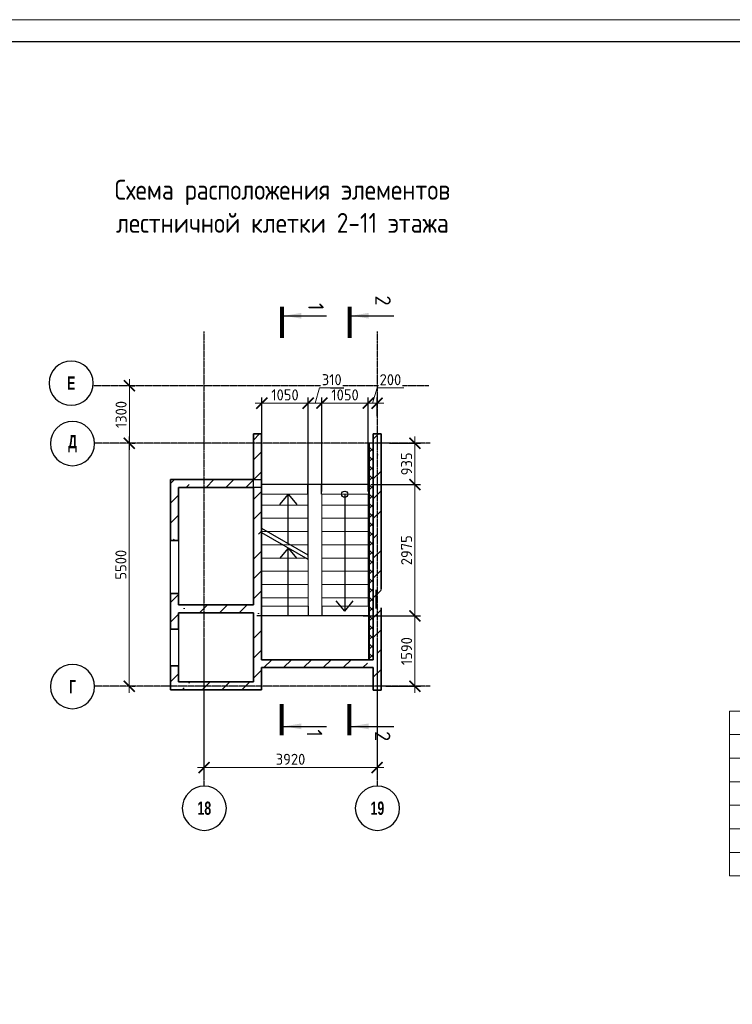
# Model space of a CAD drawing. Header units: millimetres. Extents: x 259029 to 2494469, y -731578 to -57567.
# Tile 78 of 252: x 332476 to 348615, y -502390 to -480100. Entities that reach past the tile are written whole.
import ezdxf
from ezdxf.enums import TextEntityAlignment as Align

# ---------------------------------------------------------------- set-up
doc = ezdxf.new("R2010")
doc.units = ezdxf.units.MM
doc.linetypes.add('______5', pattern=[1100, 800, -100, 100, -100])
doc.linetypes.add('Б-1.1 оси$0$Б-1.1 Оси$0$GOST2.303 5', pattern=[24, 20, -1.5, 1, -1.5])
doc.layers.get('Defpoints').update_dxf_attribs({"color": 140})
for name, color, linetype, lineweight in [('A_021_ПЕРЕГОРОДКА', 7, 'Continuous', 25), ('RAZMER', 100, 'Continuous', 15), ('Standard', 7, 'Continuous', 25), ('АС-Таблицы', 7, 'Continuous', 20), ('Общий01', 7, 'Continuous', 13), ('ОСИ', 151, 'Б-1.1 оси$0$Б-1.1 Оси$0$GOST2.303 5', 9), ('РАЗРЕЗЫ', 10, 'Continuous', 60), ('Символы 0.20', 1, 'Continuous', 20), ('Символы 0.20 @ 100', 1, 'Continuous', 20), ('Стена_ бетон несущ.', 253, 'Continuous', 70), ('Текст', 41, 'Continuous', 30), ('ТОНКИЕ', 7, 'Continuous', 9)]:
    doc.layers.add(name, color=color, linetype=linetype, lineweight=lineweight)
doc.layers.add('ТОЛСТЫЕ_ОСНОВНЫЕ', color=6, linetype='Continuous')
doc.styles.add('Century Gothic', font='GOTHIC.TTF')
doc.styles.add('ГОСТ', font='GOST_Common.ttf')
doc.dimstyles.new('ГОСТ', dxfattribs={"dimscale": 0, "dimtxt": 2.5, "dimasz": 2.5, "dimexe": 1.25, "dimexo": 0.625, "dimtad": 1, "dimdec": 0, "dimtxsty": 'ГОСТ', "dimblk": 'ARCHTICK', "dimcen": 2.5, "dimdle": 1.5, "dimclrd": 256, "dimclre": 256, "dimclrt": 256, "dimadec": 0, "dimazin": 0, "dimtfac": 1, "dimtdec": 0, "dimtmove": 1, "dimatfit": 3, "dimfxl": 2, "dimtfill": 1, "dimlwd": 0, "dimarcsym": 0})
pattern_1 = [(45, (-331481.54, -69561.2), (-449.0128, 449.0128), []), (45, (-331032.5, -69561.2), (-449.0128, 449.0128), [793.75, -158.75, 0, -158.75])]

# ---------------------------------------------------------------- blocks, each defined once
blk = doc.blocks.new('*U28')
at = {"layer": 'ТОЛСТЫЕ_ОСНОВНЫЕ', "color": 6}
blk.add_lwpolyline([(20, 5), (886, 5), (886, 415), (20, 415)], close=True, dxfattribs=at)
at = {"layer": 'ТОНКИЕ'}
blk.add_lwpolyline([(0, 0), (891, 0), (891, 420), (0, 420)], close=True, dxfattribs=at)
blk = doc.blocks.new('NSY101')
at = {"color": 0, "linetype": 'ByBlock', "lineweight": -2}
blk.add_circle((0, 0), 50, dxfattribs=at)
blk = doc.blocks.new('_ArchTick')
at = {"color": 0, "linetype": 'ByBlock', "const_width": 0.15}
blk.add_lwpolyline([(-0.5, -0.5), (0.5, 0.5)], dxfattribs=at)
blk = doc.blocks.new('*D108')
at = {"layer": 'Defpoints', "color": 0, "lineweight": -2, "transparency": 16777216}
for p in [(336650, -494031), (340570, -494031), (336650, -497031)]:
    blk.add_point(p, dxfattribs=at)
at = {"layer": 'RAZMER', "lineweight": -2, "transparency": 16777216}
for p, q in [((336650, -494093), (336650, -497156)), ((340570, -494093), (340570, -497156))]:
    blk.add_line(p, q, dxfattribs=at)
at = {"layer": 'RAZMER', "lineweight": 0, "transparency": 16777216}
blk.add_line((340720, -497031), (336500, -497031), dxfattribs=at)
at = {"layer": 'RAZMER', "lineweight": 0, "transparency": 16777216, "xscale": 250, "yscale": 250, "zscale": 250, "rotation": 180}
blk.add_blockref('_ArchTick', (336650, -497031), dxfattribs=at)
at = {"layer": 'RAZMER', "lineweight": 0, "transparency": 16777216, "xscale": 250, "yscale": 250, "zscale": 250}
blk.add_blockref('_ArchTick', (340570, -497031), dxfattribs=at)
at = {"layer": 'RAZMER', "transparency": 16777216, "insert": (338610, -496843), "char_height": 250, "width": 583.33, "attachment_point": 5, "style": 'ГОСТ', "bg_fill": 3, "box_fill_scale": 1.1, "bg_fill_color": 256, "bg_fill_true_color": 13158600, "bg_fill_transparency": 0}
blk.add_mtext('3920', dxfattribs=at)
blk = doc.blocks.new('*D119')
at = {"layer": 'Defpoints', "color": 0, "lineweight": -2, "transparency": 16777216}
for p in [(334957, -489688), (334957, -489688), (334957, -495188)]:
    blk.add_point(p, dxfattribs=at)
at = {"layer": 'RAZMER', "lineweight": 0, "transparency": 16777216}
blk.add_line((334957, -495338), (334957, -489538), dxfattribs=at)
at = {"layer": 'RAZMER', "lineweight": -2, "transparency": 16777216}
for p, q in [((335019, -489688), (335082, -489688)), ((335019, -495188), (335082, -495188))]:
    blk.add_line(p, q, dxfattribs=at)
at = {"layer": 'RAZMER', "lineweight": 0, "transparency": 16777216, "xscale": 250, "yscale": 250, "zscale": 250}
for p, rotation in [((334957, -489688), 90), ((334957, -495188), 270)]:
    blk.add_blockref('_ArchTick', p, dxfattribs=dict(at, rotation=rotation))
at = {"layer": 'RAZMER', "transparency": 16777216, "insert": (334769, -492438), "char_height": 250, "width": 458, "attachment_point": 5, "rotation": 90, "style": 'ГОСТ', "bg_fill": 3, "box_fill_scale": 1.1, "bg_fill_color": 256, "bg_fill_true_color": 13158600, "bg_fill_transparency": 0}
blk.add_mtext('5500', dxfattribs=at)
blk = doc.blocks.new('*D120')
at = {"layer": 'Defpoints', "color": 0, "lineweight": -2, "transparency": 16777216}
for p in [(334960, -488388), (334960, -488388), (334957, -489688)]:
    blk.add_point(p, dxfattribs=at)
at = {"layer": 'RAZMER', "lineweight": 0, "transparency": 16777216}
blk.add_line((334960, -489838), (334960, -488238), dxfattribs=at)
at = {"layer": 'RAZMER', "lineweight": -2, "transparency": 16777216}
for p, q in [((335023, -488388), (335085, -488388)), ((335019, -489688), (335085, -489688))]:
    blk.add_line(p, q, dxfattribs=at)
at = {"layer": 'RAZMER', "lineweight": 0, "transparency": 16777216, "xscale": 250, "yscale": 250, "zscale": 250}
for p, rotation in [((334960, -488388), 90), ((334960, -489688), 270)]:
    blk.add_blockref('_ArchTick', p, dxfattribs=dict(at, rotation=rotation))
at = {"layer": 'RAZMER', "transparency": 16777216, "insert": (334773, -489038), "char_height": 250, "width": 458, "attachment_point": 5, "rotation": 90, "style": 'ГОСТ', "bg_fill": 3, "box_fill_scale": 1.1, "bg_fill_color": 256, "bg_fill_true_color": 13158600, "bg_fill_transparency": 0}
blk.add_mtext('1300', dxfattribs=at)
blk = doc.blocks.new('*U30')
at = {"layer": 'Символы 0.20', "linetype": 'Continuous', "lineweight": 25}
for p, q in [((-5, 0.35), (-5, 10.05)), ((87.95, 0.35), (87.95, 10.05))]:
    blk.add_line(p, q, dxfattribs=at)
at = {"layer": 'Символы 0.20', "linetype": 'Continuous', "lineweight": 80}
for p, q in [((-7, 0), (0, 0)), ((89.95, 0), (82.95, 0))]:
    blk.add_line(p, q, dxfattribs=at)
at = {"layer": 'Символы 0.20', "linetype": 'Continuous', "lineweight": 25}
for points in [[(-5, 0.46), (-4.35, 4.36), (-5.65, 4.36)], [(87.95, 0.46), (87.29, 4.39), (88.61, 4.39)]]:
    blk.add_solid(points, dxfattribs=at)
at = {"layer": 'Символы 0.20', "style": 'ГОСТ'}
blk.add_attdef('1', text='', height=3.5, dxfattribs=at).set_placement((-6, 7.7), align=Align.MIDDLE_CENTER)
blk.add_attdef('2', text='', height=3.5, dxfattribs=at).set_placement((90.33, 7.38), align=Align.MIDDLE_RIGHT)
blk = doc.blocks.new('*U31')
at = {"layer": 'Символы 0.20', "linetype": 'Continuous', "lineweight": 25}
for p, q in [((-5, 0.35), (-5, 10.05)), ((87.95, 0.35), (87.95, 10.05))]:
    blk.add_line(p, q, dxfattribs=at)
at = {"layer": 'Символы 0.20', "linetype": 'Continuous', "lineweight": 80}
for p, q in [((-7, 0), (0, 0)), ((89.95, 0), (82.95, 0))]:
    blk.add_line(p, q, dxfattribs=at)
at = {"layer": 'Символы 0.20', "linetype": 'Continuous', "lineweight": 25}
for points in [[(-5, 0.46), (-4.35, 4.36), (-5.65, 4.36)], [(87.95, 0.46), (87.29, 4.39), (88.61, 4.39)]]:
    blk.add_solid(points, dxfattribs=at)
at = {"layer": 'Символы 0.20', "style": 'ГОСТ'}
blk.add_attdef('1', text='', height=3.5, dxfattribs=at).set_placement((-8.45, 7.61), align=Align.MIDDLE_CENTER)
blk.add_attdef('2', text='', height=3.5, dxfattribs=at).set_placement((91.31, 7.53), align=Align.MIDDLE_RIGHT)
blk = doc.blocks.new('*T780')
at = {"layer": 'Defpoints', "color": 8, "linetype": 'ByBlock', "lineweight": 0, "transparency": 16777216}
for p, q in [((0, 0), (1734, 0)), ((0, 0), (0, -3733)), ((561, 0), (561, -3733)), ((1734, 0), (1734, -3733)), ((0, -533), (1734, -533)), ((0, -1067), (1734, -1067)), ((0, -1600), (1734, -1600)), ((0, -2133), (1734, -2133)), ((0, -2667), (1734, -2667)), ((0, -3200), (1734, -3200)), ((0, -3733), (1734, -3733))]:
    blk.add_line(p, q, dxfattribs=at)
at = {"layer": 'АС-Таблицы', "color": 0, "transparency": 16777216, "char_height": 250, "style": 'ГОСТ'}
for s, insert, width, attachment_point in [('+', (461, -100), 361.22, 3), ('31.350', (561, -267), 1173.09, 4), ('28.050', (561, -800), 1173.09, 4), ('+', (461, -633), 361.22, 3), ('+', (461, -1167), 361.22, 3), ('24.750', (561, -1333), 1173.09, 4), ('+', (461, -1700), 361.22, 3), ('21.450', (561, -1867), 1173.09, 4), ('+', (461, -2233), 361.22, 3), ('18.150', (561, -2400), 1173.09, 4), ('+', (461, -2767), 361.22, 3), ('14.850', (561, -2933), 1173.09, 4), ('+', (461, -3300), 361.22, 3), ('11,550', (561, -3467), 1173.09, 4)]:
    blk.add_mtext(s, dxfattribs=dict(at, insert=insert, width=width, attachment_point=attachment_point))
blk = doc.blocks.new('лм')
at = {"layer": 'RAZMER', "color": 0}
for p, q in [((644816, -427025), (644816, -425975)), ((645116, -427025), (645116, -425975)), ((645416, -427025), (645416, -425975)), ((645716, -427025), (645716, -425975)), ((646016, -427025), (646016, -425975)), ((646316, -427025), (646316, -425975)), ((646616, -427025), (646616, -425975)), ((646916, -427025), (646916, -425975))]:
    blk.add_line(p, q, dxfattribs=at)
blk.add_lwpolyline([(644571, -425975), (647107, -425975), (647107, -427025), (644571, -427025)], close=True, dxfattribs=at)
blk = doc.blocks.new('*D847')
at = {"layer": 'Defpoints', "color": 0, "lineweight": -2, "transparency": 16777216}
for p in [(339320, -488781), (339320, -490842), (340370, -490842)]:
    blk.add_point(p, dxfattribs=at)
at = {"layer": 'РАЗРЕЗЫ', "lineweight": 0, "transparency": 16777216}
blk.add_line((340520, -488781), (339170, -488781), dxfattribs=at)
at = {"layer": 'РАЗРЕЗЫ', "lineweight": -2, "transparency": 16777216}
for p, q in [((339320, -490779), (339320, -488656)), ((340370, -490779), (340370, -488656))]:
    blk.add_line(p, q, dxfattribs=at)
at = {"layer": 'РАЗРЕЗЫ', "lineweight": 0, "transparency": 16777216, "xscale": 250, "yscale": 250, "zscale": 250, "rotation": 180}
blk.add_blockref('_ArchTick', (339320, -488781), dxfattribs=at)
at = {"layer": 'РАЗРЕЗЫ', "lineweight": 0, "transparency": 16777216, "xscale": 250, "yscale": 250, "zscale": 250}
blk.add_blockref('_ArchTick', (340370, -488781), dxfattribs=at)
at = {"layer": 'РАЗРЕЗЫ', "lineweight": -2, "transparency": 16777216, "insert": (339845, -488594), "char_height": 250, "attachment_point": 5, "style": 'ГОСТ', "bg_fill": 3, "box_fill_scale": 1.1, "bg_fill_color": 256, "bg_fill_true_color": 13158600, "bg_fill_transparency": 0}
blk.add_mtext('1050', dxfattribs=at)
blk = doc.blocks.new('*D848')
at = {"layer": 'Defpoints', "color": 0, "lineweight": -2, "transparency": 16777216}
for p in [(339010, -488781), (339320, -490842), (339010, -492321)]:
    blk.add_point(p, dxfattribs=at)
at = {"layer": 'РАЗРЕЗЫ', "lineweight": 0, "transparency": 16777216}
for p, q in [((339165, -488781), (339268, -488437)), ((339268, -488437), (339818, -488437)), ((339470, -488781), (338860, -488781))]:
    blk.add_line(p, q, dxfattribs=at)
at = {"layer": 'РАЗРЕЗЫ', "lineweight": -2, "transparency": 16777216}
for p, q in [((339010, -492259), (339010, -488656)), ((339320, -490779), (339320, -488656))]:
    blk.add_line(p, q, dxfattribs=at)
at = {"layer": 'РАЗРЕЗЫ', "lineweight": 0, "transparency": 16777216, "xscale": 250, "yscale": 250, "zscale": 250, "rotation": 180}
blk.add_blockref('_ArchTick', (339010, -488781), dxfattribs=at)
at = {"layer": 'РАЗРЕЗЫ', "lineweight": 0, "transparency": 16777216, "xscale": 250, "yscale": 250, "zscale": 250}
blk.add_blockref('_ArchTick', (339320, -488781), dxfattribs=at)
at = {"layer": 'РАЗРЕЗЫ', "lineweight": -2, "transparency": 16777216, "insert": (339543, -488250), "char_height": 250, "attachment_point": 5, "style": 'ГОСТ', "bg_fill": 3, "box_fill_scale": 1.1, "bg_fill_color": 256, "bg_fill_true_color": 13158600, "bg_fill_transparency": 0}
blk.add_mtext('310', dxfattribs=at)
blk = doc.blocks.new('*D849')
at = {"layer": 'Defpoints', "color": 0, "lineweight": -2, "transparency": 16777216}
for p in [(337960, -488781), (337960, -491714), (339010, -492321)]:
    blk.add_point(p, dxfattribs=at)
at = {"layer": 'РАЗРЕЗЫ', "lineweight": 0, "transparency": 16777216}
blk.add_line((339160, -488781), (337810, -488781), dxfattribs=at)
at = {"layer": 'РАЗРЕЗЫ', "lineweight": -2, "transparency": 16777216}
for p, q in [((337960, -491651), (337960, -488656)), ((339010, -492259), (339010, -488656))]:
    blk.add_line(p, q, dxfattribs=at)
at = {"layer": 'РАЗРЕЗЫ', "lineweight": 0, "transparency": 16777216, "xscale": 250, "yscale": 250, "zscale": 250, "rotation": 180}
blk.add_blockref('_ArchTick', (337960, -488781), dxfattribs=at)
at = {"layer": 'РАЗРЕЗЫ', "lineweight": 0, "transparency": 16777216, "xscale": 250, "yscale": 250, "zscale": 250}
blk.add_blockref('_ArchTick', (339010, -488781), dxfattribs=at)
at = {"layer": 'РАЗРЕЗЫ', "lineweight": -2, "transparency": 16777216, "insert": (338485, -488594), "char_height": 250, "attachment_point": 5, "style": 'ГОСТ', "bg_fill": 3, "box_fill_scale": 1.1, "bg_fill_color": 256, "bg_fill_true_color": 13158600, "bg_fill_transparency": 0}
blk.add_mtext('1050', dxfattribs=at)
blk = doc.blocks.new('*D851')
at = {"layer": 'Defpoints', "color": 0, "lineweight": -2, "transparency": 16777216}
for p in [(340785, -489688), (340369, -490623), (341426, -490623)]:
    blk.add_point(p, dxfattribs=at)
at = {"layer": 'РАЗРЕЗЫ', "lineweight": -2, "transparency": 16777216}
for p, q in [((340848, -489688), (341551, -489688)), ((340431, -490623), (341551, -490623))]:
    blk.add_line(p, q, dxfattribs=at)
at = {"layer": 'РАЗРЕЗЫ', "lineweight": 0, "transparency": 16777216}
blk.add_line((341426, -489538), (341426, -490773), dxfattribs=at)
at = {"layer": 'РАЗРЕЗЫ', "lineweight": 0, "transparency": 16777216, "xscale": 250, "yscale": 250, "zscale": 250}
for p, rotation in [((341426, -489688), 90), ((341426, -490623), 270)]:
    blk.add_blockref('_ArchTick', p, dxfattribs=dict(at, rotation=rotation))
at = {"layer": 'РАЗРЕЗЫ', "lineweight": -2, "transparency": 16777216, "insert": (341239, -490155), "char_height": 250, "attachment_point": 5, "rotation": 90, "style": 'ГОСТ', "bg_fill": 3, "box_fill_scale": 1.1, "bg_fill_color": 256, "bg_fill_true_color": 13158600, "bg_fill_transparency": 0}
blk.add_mtext('935', dxfattribs=at)
blk = doc.blocks.new('*D852')
at = {"layer": 'Defpoints', "color": 0, "lineweight": -2, "transparency": 16777216}
for p in [(340369, -490623), (340195, -493598), (341426, -493598)]:
    blk.add_point(p, dxfattribs=at)
at = {"layer": 'РАЗРЕЗЫ', "lineweight": 0, "transparency": 16777216}
blk.add_line((341426, -490473), (341426, -493748), dxfattribs=at)
at = {"layer": 'РАЗРЕЗЫ', "lineweight": -2, "transparency": 16777216}
for p, q in [((340431, -490623), (341551, -490623)), ((340257, -493598), (341551, -493598))]:
    blk.add_line(p, q, dxfattribs=at)
at = {"layer": 'РАЗРЕЗЫ', "lineweight": 0, "transparency": 16777216, "xscale": 250, "yscale": 250, "zscale": 250}
for p, rotation in [((341426, -490623), 90), ((341426, -493598), 270)]:
    blk.add_blockref('_ArchTick', p, dxfattribs=dict(at, rotation=rotation))
at = {"layer": 'РАЗРЕЗЫ', "lineweight": -2, "transparency": 16777216, "insert": (341239, -492110), "char_height": 250, "attachment_point": 5, "rotation": 90, "style": 'ГОСТ', "bg_fill": 3, "box_fill_scale": 1.1, "bg_fill_color": 256, "bg_fill_true_color": 13158600, "bg_fill_transparency": 0}
blk.add_mtext('2975', dxfattribs=at)
blk = doc.blocks.new('*D853')
at = {"layer": 'Defpoints', "color": 0, "lineweight": -2, "transparency": 16777216}
for p in [(340195, -493598), (340703, -495188), (341426, -495188)]:
    blk.add_point(p, dxfattribs=at)
at = {"layer": 'РАЗРЕЗЫ', "lineweight": 0, "transparency": 16777216}
blk.add_line((341426, -493448), (341426, -495338), dxfattribs=at)
at = {"layer": 'РАЗРЕЗЫ', "lineweight": -2, "transparency": 16777216}
for p, q in [((340257, -493598), (341551, -493598)), ((340766, -495188), (341551, -495188))]:
    blk.add_line(p, q, dxfattribs=at)
at = {"layer": 'РАЗРЕЗЫ', "lineweight": 0, "transparency": 16777216, "xscale": 250, "yscale": 250, "zscale": 250}
for p, rotation in [((341426, -493598), 90), ((341426, -495188), 270)]:
    blk.add_blockref('_ArchTick', p, dxfattribs=dict(at, rotation=rotation))
at = {"layer": 'РАЗРЕЗЫ', "lineweight": -2, "transparency": 16777216, "insert": (341239, -494393), "char_height": 250, "attachment_point": 5, "rotation": 90, "style": 'ГОСТ', "bg_fill": 3, "box_fill_scale": 1.1, "bg_fill_color": 256, "bg_fill_true_color": 13158600, "bg_fill_transparency": 0}
blk.add_mtext('1590', dxfattribs=at)
blk = doc.blocks.new('*D854')
at = {"layer": 'Defpoints', "color": 0, "lineweight": -2, "transparency": 16777216}
for p in [(340570, -488781), (340570, -489135), (340370, -490842)]:
    blk.add_point(p, dxfattribs=at)
at = {"layer": 'РАЗРЕЗЫ', "lineweight": 0, "transparency": 16777216}
for p, q in [((340470, -488781), (340573, -488437)), ((340573, -488437), (341173, -488437)), ((340220, -488781), (340720, -488781))]:
    blk.add_line(p, q, dxfattribs=at)
at = {"layer": 'РАЗРЕЗЫ', "lineweight": -2, "transparency": 16777216}
for p, q in [((340370, -490779), (340370, -488656)), ((340570, -489073), (340570, -488656))]:
    blk.add_line(p, q, dxfattribs=at)
at = {"layer": 'РАЗРЕЗЫ', "lineweight": 0, "transparency": 16777216, "xscale": 250, "yscale": 250, "zscale": 250, "rotation": 180}
blk.add_blockref('_ArchTick', (340370, -488781), dxfattribs=at)
at = {"layer": 'РАЗРЕЗЫ', "lineweight": 0, "transparency": 16777216, "xscale": 250, "yscale": 250, "zscale": 250}
blk.add_blockref('_ArchTick', (340570, -488781), dxfattribs=at)
at = {"layer": 'РАЗРЕЗЫ', "lineweight": -2, "transparency": 16777216, "insert": (340873, -488250), "char_height": 250, "attachment_point": 5, "style": 'ГОСТ', "bg_fill": 3, "box_fill_scale": 1.1, "bg_fill_color": 256, "bg_fill_true_color": 13158600, "bg_fill_transparency": 0}
blk.add_mtext('200', dxfattribs=at)

msp = doc.modelspace()

# ---------------------------------------------------------------- hatches: boundary and pattern name
at = {"layer": 'Общий01', "linetype": 'Continuous', "lineweight": 13}
h = msp.add_hatch(dxfattribs=at)
h.set_pattern_fill('__________6', scale=100, style=0, pattern_type=2)
h.set_pattern_definition([(45, (166606.77, -512214.83), (-106.06602, 106.06602), []), (135, (166606.77, -512214.83), (-106.06602, -106.06602), [])])
h.paths.add_polyline_path([(340399.8, -489678), (340399.8, -494588), (340479.8, -494588), (340479.8, -489678)], flags=0)
at = {"layer": 'Стена_ бетон несущ.', "linetype": 'Continuous', "lineweight": 0}
h = msp.add_hatch(dxfattribs=at)
h.set_pattern_fill('ANSI35', scale=100, style=0)
h.set_pattern_definition(pattern_1)
h.paths.add_polyline_path([(337769.8, -495268), (337769.8, -489478), (337949.8, -489478), (337949.8, -495268)])
h = msp.add_hatch(dxfattribs=at)
h.set_pattern_fill('ANSI35', scale=100, style=0)
h.set_pattern_definition(pattern_1)
h.paths.add_polyline_path([(340479.8, -495278), (340479.8, -489478), (340659.8, -489478), (340659.8, -492998), (340659.6, -492998), (340659.6, -493078), (340659.8, -493078), (340659.8, -495278)])
h = msp.add_hatch(dxfattribs=at)
h.set_pattern_fill('ANSI35', scale=100, style=0)
h.set_pattern_definition(pattern_1)
h.paths.add_polyline_path([(337769.8, -490688), (335889.8, -490688), (335889.8, -490508), (337769.8, -490508)])
h = msp.add_hatch(dxfattribs=at)
h.set_pattern_fill('ANSI35', scale=100, style=0)
h.set_pattern_definition(pattern_1)
h.paths.add_polyline_path([(336069.8, -490688), (336069.8, -491888), (335889.8, -491888), (335889.8, -490688)])
h = msp.add_hatch(dxfattribs=at)
h.set_pattern_fill('ANSI35', scale=100, style=0)
h.set_pattern_definition(pattern_1)
h.paths.add_polyline_path([(335889.8, -493898), (335889.8, -493088), (336069.8, -493088), (336069.8, -493898)])
h = msp.add_hatch(dxfattribs=at)
h.set_pattern_fill('ANSI35', scale=100, style=0)
h.set_pattern_definition(pattern_1)
h.paths.add_polyline_path([(337769.8, -493528), (336069.8, -493528), (336069.8, -493348), (337769.8, -493348)])
h = msp.add_hatch(dxfattribs=at)
h.set_pattern_fill('ANSI35', scale=100, style=0)
h.set_pattern_definition(pattern_1)
h.paths.add_polyline_path([(340479.8, -494768), (337949.8, -494768), (337949.8, -494588), (340479.8, -494588)])
h = msp.add_hatch(dxfattribs=at)
h.set_pattern_fill('ANSI35', scale=100, style=0)
h.set_pattern_definition(pattern_1)
h.paths.add_polyline_path([(336069.8, -494728), (336069.8, -495268), (335889.8, -495268), (335889.8, -494728)])
h = msp.add_hatch(dxfattribs=at)
h.set_pattern_fill('ANSI35', scale=100, style=0)
h.set_pattern_definition(pattern_1)
h.paths.add_polyline_path([(337769.8, -495268), (336069.8, -495268), (336069.8, -495088), (337769.8, -495088)])

# ---------------------------------------------------------------- linework, layer by layer
at = {"layer": 'A_021_ПЕРЕГОРОДКА', "color": 7, "linetype": 'Continuous', "lineweight": 25}
for p, q in [((335889.8, -493088), (335889.8, -491888)), ((336069.8, -491888), (336069.8, -493088)), ((335889.8, -494728), (335889.8, -493898)), ((336069.8, -493898), (336069.8, -494728))]:
    msp.add_line(p, q, dxfattribs=at)
at = {"layer": 'RAZMER', "color": 0}
msp.add_line((340379.8, -489678), (340479.8, -489678), dxfattribs=at)
at = {"layer": 'Standard', "color": 7, "linetype": 'Continuous', "lineweight": 25}
for p, q in [((337769.8, -490688), (337769.8, -490508)), ((337769.8, -490508), (337949.8, -490508)), ((337949.8, -490688), (337769.8, -490688)), ((340550, -493088), (340550, -493008)), ((340550, -493008), (340550.2, -493008)), ((340550.2, -493008), (340550.2, -493088)), ((340550.2, -493088), (340550, -493088)), ((340479.8, -495278), (340659.8, -495278))]:
    msp.add_line(p, q, dxfattribs=at)
at = {"layer": 'Общий01', "color": 7, "linetype": 'Continuous', "lineweight": 25}
for p, q in [((340379.8, -494588), (340379.8, -489678)), ((340399.8, -494588), (340399.8, -489678)), ((338560, -490841.5), (338364, -491075.1)), ((338560, -491961.5), (338560, -490841.5)), ((338560, -490841.5), (338756, -491075.1)), ((339836.2, -490841.5), (339836.2, -493492.7)), ((339010, -492221.3), (337960, -491615.1)), ((339010, -492321.3), (337960, -491715.1)), ((338560, -492061.5), (338364, -492295.1)), ((338560, -493598), (338560, -492061.5)), ((338560, -492061.5), (338756, -492295.1)), ((339836.2, -493492.7), (339640.2, -493259)), ((339836.2, -493492.7), (340032.2, -493259))]:
    msp.add_line(p, q, dxfattribs=at)
msp.add_circle((339836.2, -490841.5), 70, dxfattribs=at)
at = {"layer": 'ОСИ', "color": 16, "linetype": '______5', "lineweight": 25, "ltscale": 0.05}
for p, q in [((336649.8, -487156.3), (336649.8, -497453.7)), ((340569.8, -487156.3), (340569.8, -497453.7)), ((341770, -489688), (334172.8, -489688))]:
    msp.add_line(p, q, dxfattribs=at)
at = {"layer": 'РАЗРЕЗЫ', "color": 2, "lineweight": -2}
for p, q in [((339010, -493377.8), (339010, -493598)), ((339319.6, -493377.8), (339319.6, -493598))]:
    msp.add_line(p, q, dxfattribs=at)
at = {"layer": 'Стена_ бетон несущ.', "color": 7, "linetype": 'Continuous', "lineweight": 35}
for p, q in [((337769.8, -490508), (337769.8, -489478)), ((337769.8, -489478), (337949.8, -489478)), ((337949.8, -489478), (337949.8, -489678)), ((340479.8, -494588), (340479.8, -489478)), ((340479.8, -489478), (340659.8, -489478)), ((340659.8, -489478), (340659.8, -492998)), ((337949.8, -489678), (337949.8, -494588)), ((335889.8, -490688), (335889.8, -490508)), ((335889.8, -490508), (337769.8, -490508)), ((335889.8, -491178), (335889.8, -490688)), ((337769.8, -490688), (336069.8, -490688)), ((336069.8, -490688), (336069.8, -491888)), ((337769.8, -493348), (337769.8, -490688)), ((335889.8, -491888), (335889.8, -491178)), ((335889.8, -491888), (336069.8, -491888)), ((336069.8, -493088), (335889.8, -493088)), ((335889.8, -493898), (335889.8, -493088)), ((336069.8, -493088), (336069.8, -493348)), ((340550.2, -493088), (340550.2, -493428)), ((336069.8, -493348), (337769.8, -493348)), ((340659.8, -493418), (340659.8, -495278)), ((337769.8, -493528), (336069.8, -493528)), ((336069.8, -493528), (336069.8, -493898)), ((337769.8, -495088), (337769.8, -493528)), ((335889.8, -493898), (336069.8, -493898)), ((337949.8, -494588), (340479.8, -494588)), ((336069.8, -494728), (335889.8, -494728)), ((335889.8, -495268), (335889.8, -494728)), ((336069.8, -494728), (336069.8, -495088)), ((340279.8, -494768), (337949.8, -494768)), ((337949.8, -494768), (337949.8, -495268)), ((340159.8, -494768), (338959.8, -494768)), ((340479.8, -494768), (340279.8, -494768)), ((340479.8, -495278), (340479.8, -494768)), ((336069.8, -495268), (335889.8, -495268)), ((336069.8, -495088), (337769.8, -495088)), ((337769.8, -495268), (336069.8, -495268)), ((337949.8, -495268), (337769.8, -495268)), ((340659.8, -495278), (340479.8, -495278))]:
    msp.add_line(p, q, dxfattribs=at)
at = {"layer": 'Стена_ бетон несущ.', "color": 9, "linetype": 'Continuous', "lineweight": 25}
for p, q in [((337769.8, -489478), (337769.8, -489678)), ((340479.8, -489478), (340479.8, -489678)), ((340659.8, -489678), (340659.8, -489478))]:
    msp.add_line(p, q, dxfattribs=at)

# ---------------------------------------------------------------- block references
at = {"xscale": 100, "yscale": 100, "zscale": 100}
msp.add_blockref('*U28', (316337.4, -522100), dxfattribs=at)
msp.add_blockref('*T780', (348551.9, -495750.9, 0))
at = {"layer": 'RAZMER', "color": 0, "rotation": 270}
msp.add_blockref('лм', (766345, 153729.3), dxfattribs=at)
at = {"layer": 'ОСИ', "color": 16, "linetype": 'Continuous', "lineweight": 25, "xscale": -10, "yscale": 10, "zscale": 10}
for p in [(333641.7, -488327), (333672.9, -489697), (333672.9, -495197), (336657.6, -497952.3), (340577.6, -497952.3)]:
    msp.add_blockref('NSY101', p, dxfattribs=at)

# ---------------------------------------------------------------- texts
at = {"layer": 'ОСИ', "color": 16, "linetype": 'Continuous', "lineweight": 25, "char_height": 300, "attachment_point": 5, "style": 'Century Gothic'}
for s, insert, width in [('{\\fCentury Gothic|i0|b1;\\H300.000000;\\W0.700000;\\C16;Е}\\P', (333641.7, -488327), 320), ('{\\fCentury Gothic|i0|b1;\\H300.000000;\\W0.700000;\\C16;Д}\\P', (333672.9, -489697), 425), ('{\\fCentury Gothic|i0|b1;\\H300.000000;\\W0.700000;\\C16;Г}\\P', (333672.9, -495197), 300), ('{\\fCentury Gothic|b1|i0|c204|p34;\\W0.7;18}', (336657.6, -497952.3), 575), ('{\\fCentury Gothic|b1|i0|c204|p34;\\W0.7;19}', (340577.6, -497952.3), 575)]:
    msp.add_mtext(s, dxfattribs=dict(at, insert=insert, width=width))
at = {"layer": 'Текст', "ltscale": 6, "insert": (338426.5, -483724.5), "char_height": 450, "width": 9466.585, "attachment_point": 2, "style": 'ГОСТ'}
msp.add_mtext('{\\W0.9;Схема расположения элементов лестничной клетки 2-11 этажа}', dxfattribs=at)

# ---------------------------------------------------------------- next in the draw order: dimensions: what is measured, and where the dimension line sits
at = {"layer": 'RAZMER', "color": 0}
dim = msp.add_linear_dim(base=(336649.8, -497030.8), p1=(340569.8, -494030.8), p2=(336649.8, -494030.8), angle=180, dimstyle='ГОСТ', override={"dimscale": 100, "dimtix": 0, "dimtofl": 1, "dimtmove": 1, "dimatfit": 3}, dxfattribs=at)
dim.commit()
dim.dimension.update_dxf_attribs({"geometry": '*D108', "text_midpoint": (338609.8, -496843.3)})

# ---------------------------------------------------------------- next in the draw order: linework, layer by layer
at = {"layer": 'ОСИ', "color": 16, "linetype": '______5', "lineweight": 25, "ltscale": 0.05}
msp.add_line((341770, -495188), (334172.8, -495188), dxfattribs=at)

# ---------------------------------------------------------------- next in the draw order: block references
at = {"layer": 'Символы 0.20 @ 100', "xscale": 100, "yscale": 100, "zscale": 100, "rotation": 270}
for name, p, values in [('*U31', (339943.1, -487302.3, 330), {'1': '2', '2': '2'}), ('*U30', (338416.6, -487302.3, 330), {'1': '1 ', '2': '1'})]:
    msp.add_blockref(name, p, dxfattribs=at).add_auto_attribs(values)

# ---------------------------------------------------------------- next in the draw order: dimensions: what is measured, and where the dimension line sits
at = {"layer": 'RAZMER', "color": 0}
dim = msp.add_linear_dim(base=(334956.5, -489688), p1=(334956.5, -495188), p2=(334956.5, -489688), angle=90, dimstyle='ГОСТ', override={"dimscale": 100, "dimtix": 0, "dimtofl": 1, "dimtmove": 1, "dimatfit": 3}, dxfattribs=at)
dim.commit()
dim.dimension.update_dxf_attribs({"geometry": '*D119', "text_midpoint": (334769, -492438)})

# ---------------------------------------------------------------- next in the draw order: dimensions: what is measured, and where the dimension line sits
dim = msp.add_linear_dim(base=(334960.3, -488388), p1=(334956.5, -489688), p2=(334960.3, -488388), angle=90, dimstyle='ГОСТ', override={"dimscale": 100, "dimtix": 0, "dimtofl": 1, "dimtmove": 1, "dimatfit": 3}, dxfattribs=at)
dim.commit()
dim.dimension.update_dxf_attribs({"geometry": '*D120', "text_midpoint": (334772.8, -489038)})

# ---------------------------------------------------------------- next in the draw order: linework, layer by layer
at = {"layer": 'ОСИ', "color": 16, "linetype": '______5', "lineweight": 25, "ltscale": 0.05}
msp.add_line((341738.9, -488388), (334141.7, -488388), dxfattribs=at)

# ---------------------------------------------------------------- next in the draw order: dimensions: what is measured, and where the dimension line sits
at = {"layer": 'РАЗРЕЗЫ', "color": 0, "lineweight": -2}
dim = msp.add_linear_dim(base=(339319.6, -488781), p1=(340370, -490841.5), p2=(339319.6, -490841.5), dimstyle='ГОСТ', override={"dimscale": 100, "dimtix": 0, "dimtofl": 1, "dimtmove": 1, "dimatfit": 3}, dxfattribs=at)
dim.commit()
dim.dimension.update_dxf_attribs({"geometry": '*D847', "text_midpoint": (339844.8, -488593.5)})

# ---------------------------------------------------------------- next in the draw order: dimensions: what is measured, and where the dimension line sits
dim = msp.add_linear_dim(base=(339010, -488781), p1=(339319.6, -490841.5), p2=(339010, -492321.3), dimstyle='ГОСТ', override={"dimscale": 100, "dimtix": 0, "dimtofl": 1, "dimtmove": 1, "dimatfit": 3}, dxfattribs=at)
dim.commit()
dim.dimension.update_dxf_attribs({"geometry": '*D848', "text_midpoint": (339330.4, -488249.8)})
dim = msp.add_linear_dim(base=(341426.2, -490622.8), p1=(340785.1, -489688), p2=(340368.7, -490622.8), angle=90, dimstyle='ГОСТ', override={"dimscale": 100, "dimtix": 0, "dimtofl": 1, "dimtmove": 1, "dimatfit": 3}, dxfattribs=at)
dim.commit()
dim.dimension.update_dxf_attribs({"geometry": '*D851', "text_midpoint": (341238.7, -490155.4)})

# ---------------------------------------------------------------- next in the draw order: linework, layer by layer
at = {"layer": 'РАЗРЕЗЫ', "color": 2, "lineweight": -2}
msp.add_line((339309.8, -490841.5), (339309.8, -490622.8), dxfattribs=at)

# ---------------------------------------------------------------- next in the draw order: dimensions: what is measured, and where the dimension line sits
at = {"layer": 'РАЗРЕЗЫ', "color": 0, "lineweight": -2}
dim = msp.add_linear_dim(base=(337959.6, -488781), p1=(339010, -492321.3), p2=(337959.6, -491713.9), dimstyle='ГОСТ', override={"dimscale": 100, "dimtix": 0, "dimtofl": 1, "dimtmove": 1, "dimatfit": 3}, dxfattribs=at)
dim.commit()
dim.dimension.update_dxf_attribs({"geometry": '*D849', "text_midpoint": (338484.8, -488593.5)})
dim = msp.add_linear_dim(base=(341426.2, -493598), p1=(340368.7, -490622.8), p2=(340194.8, -493598), angle=90, dimstyle='ГОСТ', override={"dimscale": 100, "dimtix": 0, "dimtofl": 1, "dimtmove": 1, "dimatfit": 3}, dxfattribs=at)
dim.commit()
dim.dimension.update_dxf_attribs({"geometry": '*D852', "text_midpoint": (341238.7, -492110.4)})

# ---------------------------------------------------------------- next in the draw order: linework, layer by layer
at = {"layer": 'РАЗРЕЗЫ', "color": 2, "lineweight": -2}
msp.add_line((339000.2, -490841.5), (339000.2, -490622.8), dxfattribs=at)
at = {"layer": 'РАЗРЕЗЫ', "color": 3, "lineweight": -2}
msp.add_lwpolyline([(340370, -490622.8), (337949.8, -490622.8)], dxfattribs=at)

# ---------------------------------------------------------------- next in the draw order: block references
at = {"layer": 'RAZMER', "color": 0, "xscale": -1, "rotation": 90}
msp.add_blockref('лм', (-88015.3, 153729.3), dxfattribs=at)

# ---------------------------------------------------------------- next in the draw order: dimensions: what is measured, and where the dimension line sits
at = {"layer": 'РАЗРЕЗЫ', "color": 0, "lineweight": -2}
dim = msp.add_linear_dim(base=(341426.2, -495188), p1=(340194.8, -493598), p2=(340703.1, -495188), angle=90, dimstyle='ГОСТ', override={"dimscale": 100, "dimtix": 0, "dimtofl": 1, "dimtmove": 1, "dimatfit": 3}, dxfattribs=at)
dim.commit()
dim.dimension.update_dxf_attribs({"geometry": '*D853', "text_midpoint": (341238.7, -494393)})

# ---------------------------------------------------------------- next in the draw order: linework, layer by layer
at = {"layer": 'РАЗРЕЗЫ', "color": 3, "lineweight": -2}
msp.add_lwpolyline([(340380, -493598), (337850, -493598)], dxfattribs=at)

# ---------------------------------------------------------------- next in the draw order: dimensions: what is measured, and where the dimension line sits
at = {"layer": 'РАЗРЕЗЫ', "color": 2, "lineweight": -2}
dim = msp.add_linear_dim(base=(340569.8, -488781), p1=(340370, -490841.5), p2=(340569.8, -489135.5), dimstyle='ГОСТ', override={"dimscale": 100}, dxfattribs=at)
dim.commit()
dim.dimension.update_dxf_attribs({"geometry": '*D854', "text_midpoint": (340635.5, -488249.8)})

doc.saveas('drawing.dxf')
